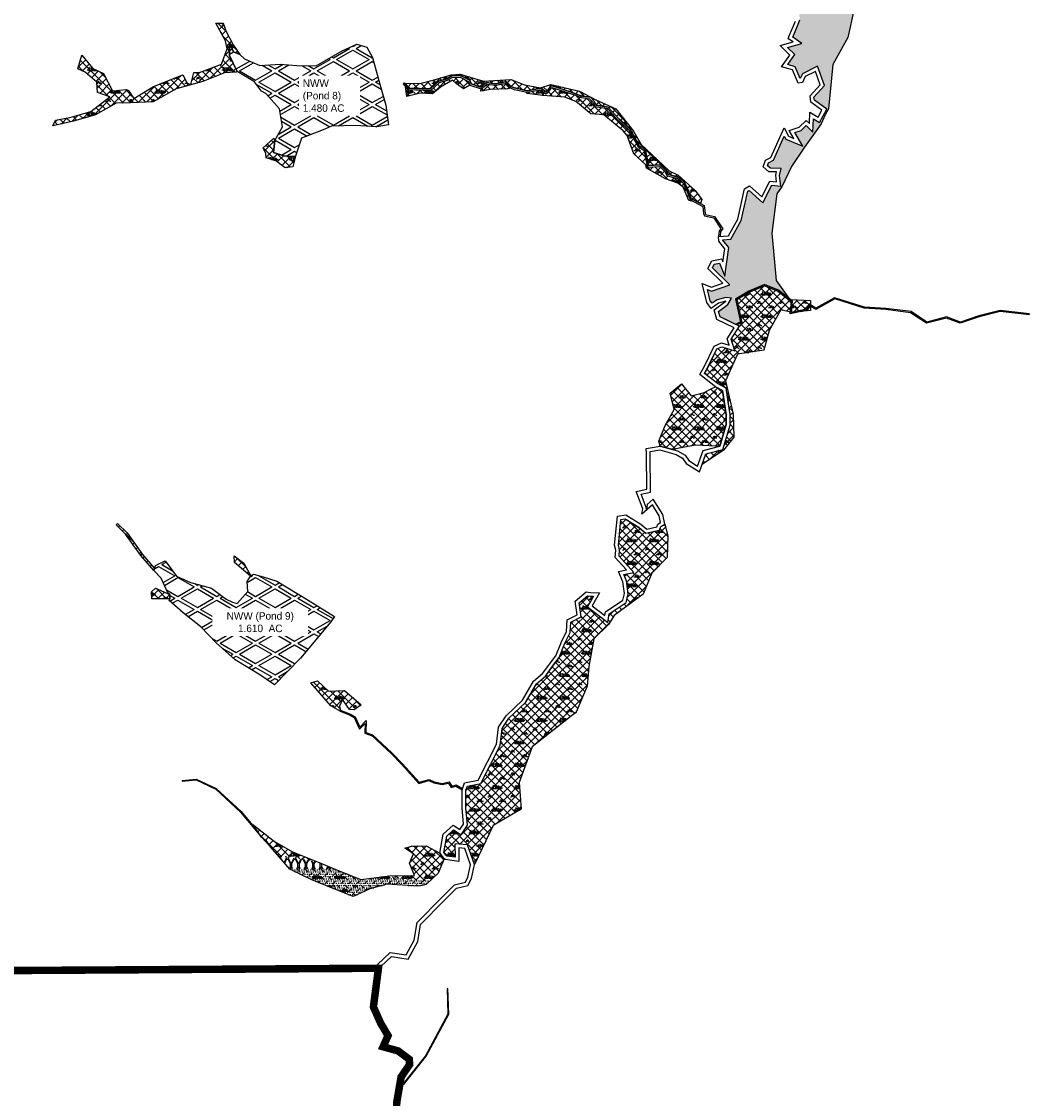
# Model space of a CAD drawing. Extents: x -23778 to 2010688, y -9045 to 873115.
# Tile 4 of 23: x 2001079 to 2003758, y 855612 to 858492. Entities that reach past the tile are written whole.
import ezdxf

# ---------------------------------------------------------------- set-up
doc = ezdxf.new("R2010")
doc.units = 0
doc.header["$MEASUREMENT"] = 0
doc.linetypes.add('PHANTOM2', pattern=[1.25, 0.625, -0.125, 0.125, -0.125, 0.125, -0.125])
for name, color, linetype in [('ce-prop-main', 4, 'PHANTOM2'), ('ce-wtln-abfp', 1, 'Continuous'), ('ce-wtln-ajrs', 1, 'Continuous'), ('ce-wtln-edge-pond', 8, 'Continuous'), ('ce-wtln-edge-ptxt', 8, 'Continuous'), ('ce-wtln-fill-temp', 8, 'Continuous'), ('ce-wtln-filp', 8, 'Continuous'), ('ce-wtln-filp-clea', 8, 'Continuous'), ('ce-wtln-filp-pond', 8, 'Continuous'), ('ce-wtln-ipdt-nard', 3, 'Continuous')]:
    doc.layers.add(name, color=color, linetype=linetype)
doc.styles.add('L80', font='ler.shx', dxfattribs={"height": 8})
pattern_1 = [(0, (18, 1.2), (60, 60), [9, -1.8, 2.4, -1.8, 9, -36]), (0, (15, 3), (60, 60), [6, -4.5, 9, -4.5, 6, -30]), (0, (36, 27), (60, 60), [7.5, -3, 7.5, -42]), (0, (6, 39), (60, 60), [3, -6, 3, -48]), (90, (12, 39), (-60, 60), [5.4, -54.6]), (90, (30, 3), (-60, 60), [6, -54]), (90, (45, 27), (-60, 60), [6, -54]), (45, (37.8, 2.4), (0, 60), [6, -78.8528137]), (135, (22.2, 2.4), (-60, 7e-15), [6, -78.8528137]), (63.4349488, (36, 2.7), (3e-09, 60), [6, -128.1640786]), (75.9637565, (33, 3), (2e-09, 59.99999999), [6, -241.3863376]), (75.9637565, (48, 27), (2e-09, 59.99999999), [4.8, -242.5863376]), (75.9637565, (13.2, 39), (2e-09, 59.99999999), [4.2, -243.1863376]), (104.0362435, (27, 3), (-2e-09, 59.99999999), [6, -241.3863376]), (104.0362435, (42, 27), (-2e-09, 59.99999999), [4.8, -242.5863376]), (104.0362435, (10.8, 39), (-2e-09, 59.99999999), [4.2, -243.1863376]), (116.5650512, (24, 2.7), (-2e-08, 60), [6, -128.1640079]), (45, (0, 0), (-10.60660172, 10.60660172), []), (135, (0, 0), (-10.60660172, -10.60660172), [])]
pattern_2 = [(30, (0, 0), (1e-08, 60), [50, -10]), (330, (0, 0), (51.9615242, 30), [50, -10]), (330, (43.3, 25), (51.9615242, 30), [50, -10]), (30, (43.3, 35), (1e-08, 60), [50, -10])]

msp = doc.modelspace()

# ---------------------------------------------------------------- hatches: boundary and pattern name
at = {"layer": 'ce-wtln-fill-temp'}
h = msp.add_hatch(dxfattribs=at)
h.set_pattern_fill('WTLN_MID', color=256, scale=40)
h.set_pattern_definition([(0, (8, 12), (20, 40), [4, -16]), (0, (8, 20), (20, 40), [4, -16]), (90, (2, 32), (-20, 40), [8, -32]), (90, (38, 32), (-20, 40), [8, -32]), (63.4349488, (0, 0), (2e-08, 40), [17.888, -26.83335952]), (63.4349488, (12, 16), (2e-08, 40), [17.888, -26.83335952]), (63.4349488, (2, 0), (2e-08, 40), [13.416, -8.944, 13.416, -8.94535952]), (116.5650512, (18, 0), (-2e-08, 40), [13.416, -8.944, 13.416, -8.94535952]), (116.5650512, (8, 16), (-2e-08, 40), [17.888, -26.83335952]), (116.5650512, (20, 0), (-2e-08, 40), [17.888, -26.83335952])])
h.paths.add_polyline_path([(2001880.9, 856240.4), (2001782.6, 856241.6), (2001795.4, 856226.5), (2001919, 856225)])
h.paths.add_polyline_path([(2001846.1, 856249), (2001825.6, 856252.6), (2001813.5, 856254.8), (2001806.8, 856256.1), (2001794.3, 856258.5), (2001788.6, 856259.6), (2001777.1, 856262.1), (2001769.6, 856263.7), (2001768.1, 856264), (2001762.4, 856265.4), (2001782.6, 856241.6), (2001880.9, 856240.4), (2001871.2, 856244.4), (2001867.1, 856245.1)])
at = {"layer": 'ce-wtln-filp'}
h = msp.add_hatch(dxfattribs=at)
h.set_pattern_fill('WTLN_IJ', color=256, scale=60)
h.set_pattern_definition(pattern_1)
h.paths.add_polyline_path([(2003708.9, 859082.7), (2003709.1, 859085.3), (2003709.6, 859092.7), (2003710.7, 859107.7), (2003711.3, 859115.2), (2003711.4, 859117.7), (2003711.5, 859118.2), (2003713.6, 859143.4), (2003714.5, 859157.1), (2003714.6, 859162.8), (2003714.6, 859165.7), (2003714.6, 859170.9), (2003714.6, 859171.8), (2003714.6, 859174.5), (2003714.7, 859180.1), (2003714.5, 859185.2), (2003713.3, 859196.4), (2003700, 859201.2), (2003693, 859175.4), (2003665.6, 859156), (2003672.6, 859118.8), (2003653.4, 859073.2), (2003634.6, 859097), (2003603.7, 859082.4), (2003596, 859044.1), (2003565, 859035.5), (2003480.7, 858994.3), (2003475.5, 858969.6), (2003505.8, 858903.7), (2003451.5, 858860.2), (2003430.2, 858756.1), (2003396.1, 858764.1), (2003359.2, 858726.1), (2003355.1, 858691.3), (2003419.7, 858679), (2003296.3, 858663.3), (2003256.6, 858649.8), (2003252, 858645.1), (2003257.8, 858620.4), (2003208.2, 858608.3), (2003196.1, 858554.9), (2003155.7, 858535), (2003160, 858496.5), (2003153.8, 858480.7), (2003141, 858450.2), (2003165.2, 858433.6), (2003126.6, 858422.6), (2003146.3, 858403.5), (2003127.5, 858376.7), (2003147.6, 858370.7), (2003160.9, 858340), (2003166.9, 858352), (2003206.9, 858372.6), (2003225.9, 858320.7), (2003197.7, 858290.1), (2003198.9, 858282.1), (2003231.7, 858257.7), (2003212.6, 858221.8), (2003196, 858232.2), (2003194.5, 858196.2), (2003176.7, 858213.6), (2003163.7, 858200.9), (2003146.3, 858195.2), (2003167.9, 858158.8), (2003122.5, 858177.7), (2003118.4, 858185.2), (2003089.7, 858121.3), (2003076.2, 858114.5), (2003073.3, 858106.5), (2003081.1, 858100.1), (2003110.2, 858099.4), (2003105.9, 858080.4), (2003109, 858052.1), (2003085.1, 858054.4), (2003061, 858007.3), (2003024.2, 858040.5), (2003020.5, 858038.2), (2003003.5, 857960.2), (2002975.6, 857909.8), (2002953.5, 857908.3), (2002970, 857887.4), (2002959.1, 857811.3), (2002945, 857846), (2002931.1, 857843.1), (2002926.3, 857833.5), (2002973.1, 857788), (2002923.4, 857771.4), (2002912.9, 857775.3), (2002920.1, 857745.5), (2002925.2, 857738.8), (2002939.1, 857747.6), (2002962.2, 857754.3), (2002977.5, 857752.5), (2002967.8, 857735.6), (2002942.4, 857716.8), (2002946.6, 857702.1), (2002975.1, 857688.5), (2002988.2, 857682.2), (2003001.4, 857688.7), (2002987.9, 857750), (2003023.4, 857771.2), (2003065.4, 857788.6), (2003102.8, 857773.8), (2003132.7, 857750), (2003096.7, 857799.2), (2003091.6, 857858.2), (2003085, 857926.2), (2003098.3, 858031.4), (2003113.1, 858052.1), (2003137.4, 858104.5), (2003172.7, 858156), (2003216.7, 858218.5), (2003227.9, 858242.7), (2003236.5, 858258.8), (2003248.1, 858377), (2003288.4, 858449.7), (2003305, 858525.8), (2003374.1, 858580.2), (2003431.1, 858654.5), (2003517, 858752.8), (2003518.5, 858833.2), (2003574.3, 858892.7), (2003633.7, 858968), (2003677, 859039.9)])
h = msp.add_hatch(dxfattribs=at)
h.set_pattern_fill('WTLN_IJ', color=256, scale=60)
h.set_pattern_definition(pattern_1)
h.paths.add_polyline_path([(2001621.6, 858354.9), (2001653.3, 858356.6), (2001655.5, 858358.6), (2001635.3, 858401), (2001634.9, 858435.4), (2001645.9, 858411), (2001663.1, 858403.4), (2001644.7, 858429.4), (2001626, 858465.3), (2001618.2, 858487.7), (2001598.4, 858487.5), (2001624.9, 858440.7), (2001628.9, 858419.3), (2001614, 858378.1), (2001555.4, 858355.8), (2001540, 858355.5), (2001531.8, 858322.5), (2001563.6, 858331.5)])
h = msp.add_hatch(dxfattribs=at)
h.set_pattern_fill('WTLN_IJ', color=256, scale=60)
h.set_pattern_definition(pattern_1)
h.paths.add_polyline_path([(2001451.8, 858326), (2001432.1, 858318.1), (2001379.5, 858286.1), (2001365.4, 858307.2), (2001359.6, 858310.2), (2001322.4, 858306.6), (2001298.1, 858352.8), (2001269.5, 858366.6), (2001240.6, 858402.1), (2001229.6, 858365.3), (2001249.6, 858357), (2001280.6, 858329.5), (2001282.2, 858302.2), (2001315.1, 858290.7), (2001264.7, 858251.7), (2001208.3, 858235.6), (2001170.2, 858227.9), (2001163.4, 858213.2), (2001218.1, 858226), (2001277, 858242.8), (2001332, 858274), (2001370.1, 858274.3), (2001430.8, 858277.5), (2001451.8, 858289)])
h = msp.add_hatch(dxfattribs=at)
h.set_pattern_fill('WTLN_IJ', color=256, scale=60)
h.set_pattern_definition(pattern_1)
h.paths.add_polyline_path([(2001531.8, 858322.5), (2001532.1, 858323.9), (2001522.4, 858327.6), (2001510.8, 858349.6), (2001451.8, 858326), (2001451.8, 858289), (2001492.9, 858311.6)])
h = msp.add_hatch(dxfattribs=at)
h.set_pattern_fill('WTLN_IJ', color=256, scale=60)
h.set_pattern_definition(pattern_1)
h.paths.add_polyline_path([(2002614.9, 858282.5), (2002570.8, 858305.4), (2002517.4, 858318.5), (2002494.2, 858323.7), (2002466.3, 858314.8), (2002423.9, 858323), (2002387.5, 858337.2), (2002314.2, 858332.3), (2002251.5, 858351), (2002227.8, 858349.2), (2002182.5, 858336.4), (2002147.7, 858327), (2002105.5, 858325.9), (2002105.6, 858324.2), (2002114, 858314), (2002172.3, 858311.7), (2002194.8, 858332.5), (2002216.4, 858339.1), (2002229.4, 858346.6), (2002252.5, 858347.3), (2002277.9, 858334.9), (2002281.1, 858325.3), (2002307.4, 858316.4), (2002322.6, 858329), (2002345.8, 858325.8), (2002373.4, 858330.6), (2002382.4, 858320.4), (2002397.1, 858314.4), (2002431.4, 858306.8), (2002468.1, 858313.6), (2002481.2, 858303.6), (2002485.2, 858306.7), (2002494.9, 858320.6), (2002558.8, 858299.7), (2002576.9, 858292.8), (2002600, 858289.4), (2002609.7, 858278.6), (2002615.4, 858268.6), (2002647.4, 858263.1), (2002676.5, 858231.3), (2002705.5, 858205.8), (2002730.6, 858159.1), (2002746.8, 858150.5), (2002755.5, 858106.8), (2002786.9, 858108.4), (2002803.6, 858092.2), (2002807.3, 858083.9), (2002824.9, 858078.3), (2002830.5, 858078.3), (2002843.6, 858069.9), (2002851.5, 858061.8), (2002861.5, 858040.7), (2002869.7, 858018), (2002878.9, 858013.4), (2002894.1, 858005.4), (2002897.8, 858016.1), (2002879.7, 858040.3), (2002834.7, 858080.9), (2002810.6, 858093), (2002764.4, 858136.4), (2002736.1, 858163), (2002715.3, 858198.5), (2002668.1, 858258.1)])
h = msp.add_hatch(dxfattribs=at)
h.set_pattern_fill('WTLN_IJ', color=256, scale=60)
h.set_pattern_definition(pattern_1)
h.paths.add_polyline_path([(2002274.6, 858332), (2002251.6, 858343.2), (2002230.5, 858342.6), (2002218, 858335.4), (2002196.9, 858329), (2002173.8, 858307.7), (2002112, 858310.1), (2002105.5, 858318), (2002108.9, 858291.5), (2002145.2, 858300.4), (2002177.7, 858298.9), (2002199.1, 858316.7), (2002231.5, 858334.9), (2002242.3, 858325.1), (2002260.7, 858312.2), (2002277.9, 858322.2)])
h = msp.add_hatch(dxfattribs=at)
h.set_pattern_fill('WTLN_IJ', color=256, scale=60)
h.set_pattern_definition(pattern_1)
h.paths.add_polyline_path([(2002371.9, 858326.4), (2002345.9, 858321.8), (2002323.8, 858324.8), (2002308.2, 858311.9), (2002307.3, 858305.9), (2002332.6, 858310), (2002378.3, 858311.6), (2002386.7, 858314.4), (2002380.1, 858317.1)], flags=17)
h = msp.add_hatch(dxfattribs=at)
h.set_pattern_fill('WTLN_IJ', color=256, scale=60)
h.set_pattern_definition(pattern_1)
h.paths.add_polyline_path([(2002612.9, 858264.9), (2002606.4, 858276.2), (2002598, 858285.7), (2002575.9, 858288.9), (2002557.5, 858295.9), (2002538.7, 858302.5), (2002496.5, 858315.9), (2002488.1, 858303.9), (2002481.2, 858298.6), (2002467.1, 858309.3), (2002431.4, 858302.8), (2002428, 858303.5), (2002430.8, 858299.2), (2002473, 858294.3), (2002531.3, 858290.1), (2002561.1, 858277.8), (2002601.3, 858244.9), (2002636.2, 858242.5), (2002687.6, 858199.6), (2002698.3, 858187.2), (2002715.9, 858138.3), (2002748.2, 858109), (2002749.9, 858099.5), (2002800.9, 858071.6), (2002833.7, 858060), (2002848.4, 858049.2), (2002863.3, 858013.5), (2002873.1, 858011.8), (2002866.5, 858015.1), (2002857.8, 858039.2), (2002848.2, 858059.5), (2002841.1, 858066.8), (2002829.3, 858074.3), (2002824.3, 858074.3), (2002804.4, 858080.6), (2002800.3, 858089.9), (2002785.4, 858104.3), (2002752.3, 858102.7), (2002743.3, 858147.9), (2002727.4, 858156.6), (2002702.3, 858203.2), (2002673.7, 858228.4), (2002645.4, 858259.4)], flags=17)
h = msp.add_hatch(dxfattribs=at)
h.set_pattern_fill('WTLN_IJ', color=256, scale=60)
h.set_pattern_definition(pattern_1)
h.paths.add_polyline_path([(2001811.5, 858132.2), (2001802.1, 858131.2), (2001780.6, 858132.5), (2001752.8, 858142), (2001756.8, 858173.9), (2001753.6, 858179.7), (2001725.6, 858154), (2001732.6, 858139.4), (2001732.9, 858127.6), (2001758.8, 858119.5), (2001784.3, 858100.4), (2001804.9, 858103.3)])
h = msp.add_hatch(dxfattribs=at)
h.set_pattern_fill('WTLN_IJ', color=256, scale=60)
h.set_pattern_definition(pattern_1)
h.paths.add_polyline_path([(2002993.7, 857602.6), (2003064.1, 857612.9), (2003077.8, 857665.9), (2003109, 857720.9), (2003134.6, 857715.1), (2003137.2, 857742.5), (2003101.3, 857771.1), (2003065.4, 857785.3), (2003024.7, 857768.6), (2002991.3, 857748.5), (2003004.9, 857687), (2002991.7, 857680.6), (2002998.6, 857677.2), (2002976.6, 857642.4), (2002985.9, 857611.9), (2002951.2, 857622.5), (2002938.4, 857616.6), (2002905.5, 857550.5), (2002939.6, 857524.1), (2002962.7, 857511.8), (2002970.9, 857457.7), (2002973.4, 857441.3), (2002973.4, 857413), (2002953.9, 857347.9), (2002908.8, 857336.3), (2002898.5, 857307.8), (2002903.8, 857311.3), (2002956.1, 857346.1), (2002983.9, 857380.2), (2002981.3, 857441.7), (2002960.9, 857531.3)])
h = msp.add_hatch(dxfattribs=at)
h.set_pattern_fill('WTLN_IJ', color=256, scale=60)
h.set_pattern_definition(pattern_1)
h.paths.add_polyline_path([(2003188.3, 857731.2), (2003187.8, 857731.5), (2003179.7, 857720.5), (2003161.8, 857716.6), (2003188.2, 857719.1)], flags=16)
h.paths.add_polyline_path([(2003187, 857735.5), (2003188.3, 857734.7), (2003188.4, 857746), (2003134.2, 857748.8), (2003140.4, 857743.9), (2003137.5, 857714.4), (2003177.9, 857723.2)], flags=17)
h = msp.add_hatch(dxfattribs=at)
h.set_pattern_fill('WTLN_IJ', color=256, scale=60)
h.set_pattern_definition(pattern_1)
h.paths.add_polyline_path([(2003188.3, 857731.2), (2003187.8, 857731.5), (2003179.7, 857720.5), (2003161.8, 857716.6), (2003188.2, 857719.1)], flags=17)
h = msp.add_hatch(dxfattribs=at)
h.set_pattern_fill('WTLN_IJ', color=256, scale=60)
h.set_pattern_definition(pattern_1)
h.paths.add_polyline_path([(2002963.4, 857440.6), (2002953.6, 857505.3), (2002934.2, 857515.6), (2002925, 857510.7), (2002903.8, 857500.2), (2002869.5, 857491.1), (2002844, 857523), (2002813, 857498.2), (2002824, 857454.2), (2002800, 857411.9), (2002782.8, 857369.5), (2002786.1, 857356.6), (2002823.1, 857346.6), (2002828.6, 857349.4), (2002852, 857354.1), (2002882.1, 857359.6), (2002935.5, 857356.9), (2002945.9, 857356.2), (2002963.4, 857414.5)])
h = msp.add_hatch(dxfattribs=at)
h.set_pattern_fill('WTLN_IJ', color=256, scale=60)
h.set_pattern_definition(pattern_1)
h.paths.add_polyline_path([(2002648.6, 856879.8), (2002663.2, 856903.8), (2002741.3, 856960.5), (2002764.7, 857017.4), (2002805.1, 857058.7), (2002807, 857116.7), (2002799.1, 857148.1), (2002788.3, 857141.5), (2002784.9, 857132.1), (2002747.8, 857124.2), (2002729.8, 857139.5), (2002692.8, 857162.7), (2002681.5, 857160.9), (2002674.9, 857092.3), (2002678.2, 857079.2), (2002676.5, 857062.5), (2002716.3, 857019.1), (2002689.1, 857013.8), (2002696.9, 856996.2), (2002701, 856961.9), (2002695.4, 856938.8), (2002649.8, 856908.2), (2002646.6, 856885.5), (2002592, 856926.6), (2002608.1, 856955.2), (2002592.2, 856956.4), (2002570.1, 856937.8), (2002575.7, 856899.8), (2002547.4, 856885.8), (2002546, 856858.2), (2002531.8, 856829.4), (2002519.7, 856799.3), (2002599, 856784.9), (2002609.6, 856841.8)])
h = msp.add_hatch(dxfattribs=at)
h.set_pattern_fill('WTLN_IJ', color=256, scale=60)
h.set_pattern_definition(pattern_1)
h.paths.add_polyline_path([(2001434.6, 857029.4), (2001402.4, 857066.8), (2001361.5, 857124.8), (2001336.2, 857150.1), (2001332.6, 857146.6), (2001357.6, 857121.5), (2001398.4, 857063.8), (2001432.8, 857023.9)])
h = msp.add_hatch(dxfattribs=at)
h.set_pattern_fill('WTLN_IJ', color=256, scale=60)
h.set_pattern_definition(pattern_1)
h.paths.add_polyline_path([(2001673.7, 857044), (2001647.8, 857063.1), (2001648.3, 857045.6), (2001691.8, 857009.1), (2001694, 857010.7), (2001689, 857016)])
h = msp.add_hatch(dxfattribs=at)
h.set_pattern_fill('WTLN_IJ', color=256, scale=60)
h.set_pattern_definition(pattern_1)
h.paths.add_polyline_path([(2001475.5, 856959.7), (2001451.8, 856970.5), (2001451.8, 856948.5), (2001475.8, 856948.7)], flags=16)
h.paths.add_polyline_path([(2001451.8, 856970.5), (2001437.7, 856976.8), (2001426.7, 856967.2), (2001427.7, 856948.3), (2001451.8, 856948.5)])
h = msp.add_hatch(dxfattribs=at)
h.set_pattern_fill('WTLN_IJ', color=256, scale=60)
h.set_pattern_definition(pattern_1)
h.paths.add_polyline_path([(2002409.3, 856457.4), (2002444.5, 856553), (2002562, 856645), (2002591.2, 856714.8), (2002595.7, 856767.4), (2002599.1, 856784.9), (2002520.5, 856799.2), (2002516.5, 856791.3), (2002499.1, 856768.1), (2002479.6, 856741.9), (2002455.9, 856721.5), (2002427.6, 856672.2), (2002382.4, 856628.9), (2002364.1, 856601.8), (2002358.5, 856556.5), (2002307.1, 856454.7), (2002271.2, 856447.4), (2002267.3, 856436.4), (2002267.2, 856389.9), (2002271.2, 856343.2), (2002254.3, 856317.4), (2002234.5, 856330.3), (2002215.8, 856314), (2002208.3, 856270.4), (2002213.8, 856262.8), (2002216.1, 856260.6), (2002238.1, 856257.6), (2002237.8, 856293.5), (2002271.5, 856290.3), (2002289.9, 856237.9), (2002340.5, 856342.7), (2002414.7, 856385.7)])
h = msp.add_hatch(dxfattribs=at)
h.set_pattern_fill('WTLN_IJ', color=256, scale=60)
h.set_pattern_definition(pattern_1)
h.paths.add_polyline_path([(2001942.4, 856703.4), (2001900.2, 856701.9), (2001870.1, 856729.4), (2001852.8, 856723.6), (2001906.4, 856662.2), (2001931, 856648.2), (2001932.2, 856651), (2001928.9, 856661.4), (2001937, 856679.2), (2001956.2, 856652.1), (2001968.4, 856651.4), (2001987.6, 856664.6)])
h = msp.add_hatch(dxfattribs=at)
h.set_pattern_fill('WTLN_IJ', color=256, scale=60)
h.set_pattern_definition(pattern_1)
h.paths.add_polyline_path([(2001755.4, 856299.9), (2001697.7, 856345.1), (2001705.8, 856333.2), (2001705.8, 856333.2), (2001720.6, 856311.2), (2001745.2, 856285.7), (2001761.2, 856266.9), (2001817, 856266.2), (2001803.4, 856271.7)])
h = msp.add_hatch(dxfattribs=at)
h.set_pattern_fill('WTLN_IJ', color=256, scale=60)
h.set_pattern_definition(pattern_1)
h.paths.add_polyline_path([(2002160.9, 856288.2), (2002121.6, 856287.1), (2002103.8, 856281.8), (2002127, 856266.2), (2002125.5, 856262.6), (2002202.3, 856261.7), (2002197.7, 856268)])
h.paths.add_polyline_path([(2002209.1, 856253.4), (2002206.3, 856256.2), (2002202.3, 856261.7), (2002125.5, 856262.6), (2002116.6, 856241.3), (2002118, 856237.7), (2002202.1, 856236.7)])
h.paths.add_polyline_path([(2002202.1, 856236.7), (2002118, 856237.7), (2002124.2, 856222.6), (2002195.8, 856221.7)])
h.paths.add_polyline_path([(2002192.8, 856214.6), (2002195.8, 856221.7), (2002124.2, 856222.6), (2002129.9, 856208.7), (2002063.7, 856208), (2002057.7, 856207.2), (2002064.6, 856205.9), (2002072.6, 856204.4), (2002072.7, 856204.3), (2002073.8, 856204.1), (2002081.2, 856202.7), (2002088.7, 856201.2), (2002091, 856200.8), (2002097.7, 856199.9), (2002104.3, 856199), (2002111.6, 856198), (2002119.3, 856197.2), (2002127, 856196.4), (2002134.7, 856195.7), (2002142.4, 856194.9), (2002143.6, 856194.8), (2002151.4, 856194.6), (2002159.2, 856194.4), (2002167, 856194.2), (2002171, 856194.1)])
h = msp.add_hatch(dxfattribs=at)
h.set_pattern_fill('WTLN_IJ', color=256, scale=60)
h.set_pattern_definition(pattern_1)
h.paths.add_polyline_path([(2001817, 856266.2), (2001761.2, 856266.9), (2001762.4, 856265.4), (2001768.1, 856264), (2001769.6, 856263.7), (2001777.1, 856262.1), (2001788.6, 856259.6), (2001794.3, 856258.5), (2001806.8, 856256.1), (2001813.5, 856254.8), (2001825.6, 856252.6), (2001846.1, 856249), (2001867.1, 856245.1), (2001871.2, 856244.4), (2001870.3, 856244.8)])
at = {"layer": 'ce-wtln-filp-clea'}
h = msp.add_hatch(dxfattribs=at)
h.set_pattern_fill('WTLN_IJLCI', color=256, scale=60)
h.set_pattern_definition([(0, (18, 1.2), (60, 60), [9, -1.8, 2.4, -1.8, 9, -36]), (0, (15, 3), (60, 60), [6, -4.5, 9, -4.5, 6, -30]), (0, (36, 27), (60, 60), [7.5, -3, 7.5, -42]), (0, (6, 39), (60, 60), [3, -6, 3, -48]), (90, (12, 39), (-60, 60), [5.4, -54.6]), (90, (30, 3), (-60, 60), [6, -54]), (90, (45, 27), (-60, 60), [6, -54]), (45, (37.8, 2.4), (0, 60), [6, -78.8528137]), (135, (22.2, 2.4), (-60, 7e-15), [6, -78.8528137]), (63.4349488, (36, 2.7), (3e-09, 60), [6, -128.1640786]), (75.9637565, (33, 3), (2e-09, 59.99999999), [6, -241.3863376]), (75.9637565, (48, 27), (2e-09, 59.99999999), [4.8, -242.5863376]), (75.9637565, (13.2, 39), (2e-09, 59.99999999), [4.2, -243.1863376]), (104.0362435, (27, 3), (-2e-09, 59.99999999), [6, -241.3863376]), (104.0362435, (42, 27), (-2e-09, 59.99999999), [4.8, -242.5863376]), (104.0362435, (10.8, 39), (-2e-09, 59.99999999), [4.2, -243.1863376]), (116.5650512, (24, 2.7), (-2e-08, 60), [6, -128.1640079]), (45, (0, 0), (0, 21.21320344), [12, -18]), (135, (19.092, 10.608), (-21.21320344, 2e-15), [12, -18]), (0, (0, 0), (4.5, 6), [0, -6])])
h.paths.add_polyline_path([(2002171, 856194.1), (2002167, 856194.2), (2002159.2, 856194.4), (2002151.4, 856194.6), (2002143.6, 856194.8), (2002142.4, 856194.9), (2002134.7, 856195.7), (2002127, 856196.4), (2002119.3, 856197.2), (2002111.6, 856198), (2002104.3, 856199), (2002097.7, 856199.9), (2002091, 856200.8), (2002088.7, 856201.2), (2002081.2, 856202.7), (2002073.8, 856204.1), (2002072.6, 856204.4), (2002064.6, 856205.9), (2002057.7, 856207.2), (2001986.7, 856197.8), (2001930.1, 856220.5), (2001919, 856225), (2001795.4, 856226.5), (2001796.5, 856225.2), (2001855.5, 856196.6), (2001892.9, 856182.3), (2001904.1, 856177.7), (2002023.7, 856176.8), (2002055.7, 856185.4), (2002138.8, 856180.5), (2002161.4, 856185)])
h.paths.add_polyline_path([(2002010.3, 856173.3), (2002023.7, 856176.8), (2001904.1, 856177.7), (2001965.5, 856152.5)])
at = {"layer": 'ce-wtln-filp-pond'}
h = msp.add_hatch(dxfattribs=at)
h.set_pattern_fill('WTLN_ID', color=256, scale=100)
h.set_pattern_definition(pattern_2)
h.paths.add_polyline_path([(2001972.4, 858214.1), (2002029.4, 858210.1), (2002059.9, 858215.9), (2002053, 858267.9), (2002036.9, 858324.9), (2002017.4, 858395.7), (2002002.7, 858423), (2001976, 858431.8), (2001936.2, 858414), (2001866.5, 858373.9), (2001815.1, 858374.6), (2001770.3, 858378.2), (2001716.4, 858374.6), (2001675.1, 858392), (2001663.1, 858403.4), (2001645.9, 858411), (2001634.9, 858435.4), (2001635.3, 858401), (2001655.5, 858358.6), (2001702.2, 858330.5), (2001720.8, 858305.5), (2001732.2, 858299.7), (2001768.7, 858258.7), (2001776.7, 858210.6), (2001756.8, 858173.9), (2001752.8, 858142), (2001780.6, 858132.5), (2001802.1, 858131.2), (2001811.5, 858132.2), (2001827.9, 858179.9), (2001885.9, 858202.5), (2001907.8, 858212.5)])
h = msp.add_hatch(dxfattribs=at)
h.set_pattern_fill('WTLN_ID', color=256, scale=100)
h.set_pattern_definition(pattern_2)
h.paths.add_polyline_path([(2001655.3, 856935.9), (2001643.2, 856939.9), (2001626.2, 856947.8), (2001587.4, 856976.6), (2001551.5, 856986.9), (2001531.1, 856991.7), (2001493.2, 857009.3), (2001463.2, 857050.3), (2001437.3, 857037.1), (2001432.8, 857023.9), (2001452.6, 857003.3), (2001470.4, 856964.8), (2001475.5, 856959.7), (2001475.8, 856948.7), (2001473.6, 856944), (2001511.2, 856910.8), (2001558.9, 856873.5), (2001600, 856830.5), (2001650.6, 856785.7), (2001713.9, 856747), (2001755.2, 856718.7), (2001824.9, 856790), (2001906.2, 856887.3), (2001915.5, 856900.8), (2001845.6, 856944.9), (2001761.9, 856995.3), (2001724.9, 857007.5), (2001699, 857014.2), (2001691.8, 857009.1), (2001682.3, 856995), (2001683.9, 856968.1)])

# ---------------------------------------------------------------- linework, layer by layer
at = {"layer": 'ce-prop-main', "color": 10, "linetype": 'Continuous', "flags": 128}
msp.add_lwpolyline([(2002074.6, 855485.9, 20, 20, 0), (2002082.8, 855604.9, 20, 20, 0), (2002093.9, 855669.7, 20, 20, 0), (2002116.9, 855703.3, 20, 20, 0), (2002115.8, 855717.2, 20, 20, 0), (2002086, 855739.6, 20, 20, 0), (2002045.8, 855750.7, 20, 20, 0), (2002059.1, 855780.4, 20, 20, 0), (2002039.3, 855813.8, 20, 20, 0), (2002020, 855857.1, 20, 20, 0), (2002033.4, 855960.6, 20, 20, 0), (2001939.2, 855960, 20, 20, 0), (1998557.6, 855938.9, 20, 20, 0)], format="xyseb", dxfattribs=at)
at = {"layer": 'ce-wtln-abfp'}
for p, q in [((2002099.1, 858325.7), (2002102.2, 858328.2)), ((2001931, 856648.2), (2001932.2, 856651)), ((2001508.6, 856462.8), (2001508.8, 856460.8)), ((2001720.6, 856311.2), (2001705.8, 856333.2)), ((2002039.4, 855965.2), (2002039.4, 855965.3))]:
    msp.add_line(p, q, dxfattribs=at)
for points in [[(2002078, 855603.8), (2002089.4, 855670), (2002111.9, 855703), (2002111.2, 855712.9), (2002083.9, 855733.4), (2002039, 855745.8), (2002053.6, 855778.4), (2002033.6, 855812.2), (2002015, 855854.8), (2002030, 855970.1), (2002065, 856002.7), (2002107.5, 855996.2), (2002129.1, 856035.8), (2002136.8, 856082.7), (2002202, 856148.5), (2002237, 856183.7), (2002265.9, 856190.8), (2002272.4, 856203.8), (2002279.5, 856237.2), (2002264.2, 856281), (2002247.9, 856282.5), (2002248.2, 856246.1), (2002211.5, 856251.2), (2002206.3, 856256.2), (2002197.7, 856268), (2002206.6, 856319.2), (2002233.6, 856342.8), (2002251.4, 856331.2), (2002261, 856345.8), (2002257.2, 856389.5), (2002257.3, 856438.1), (2002263.6, 856456.1), (2002300.3, 856463.6), (2002348.8, 856559.5), (2002354.4, 856605.4), (2002374.8, 856635.4), (2002418.8, 856677.3), (2002448.1, 856728), (2002472.3, 856748.8), (2002507.7, 856796.3), (2002522.7, 856833.5), (2002536.1, 856860.8), (2002537.7, 856892.2), (2002564.8, 856905.6), (2002559.4, 856941.9), (2002588.9, 856966.7), (2002600.6, 856965.7), (2002624.6, 856964.3), (2002605, 856929.3), (2002639, 856903.7), (2002640.5, 856914), (2002686.6, 856944.9), (2002690.9, 856962.5), (2002687.1, 856993.5), (2002674.8, 857021.2), (2002696.9, 857025.5), (2002666.1, 857059), (2002668.1, 857078.5), (2002664.8, 857091.5), (2002672.3, 857169.6), (2002694.9, 857173.1), (2002735.2, 857148.2), (2002750.5, 857135), (2002777.4, 857140.7), (2002780.1, 857148.2), (2002787.8, 857152.9), (2002784.1, 857170), (2002765.7, 857199.6), (2002737.5, 857174.4), (2002739.8, 857189.4), (2002722, 857235), (2002750.7, 857241.4), (2002749.9, 857337), (2002749.2, 857350.2), (2002786.1, 857356.6), (2002832.9, 857343.9), (2002853.6, 857332.1), (2002863.2, 857317.9), (2002886.2, 857303.2), (2002901.2, 857344.7), (2002945.9, 857356.2), (2002963.4, 857414.5), (2002963.4, 857440.6), (2002953.6, 857505.3), (2002934.2, 857515.6), (2002892.6, 857547.8), (2002905.2, 857570.4), (2002930.9, 857624.2), (2002950.5, 857633.1), (2002970.8, 857627), (2002965.7, 857643.9), (2002984.1, 857673.1), (2002938.3, 857695), (2002930.9, 857720.7), (2002962.3, 857744), (2002942.7, 857738.7), (2002923.1, 857725.1), (2002910.9, 857741.1), (2002898.8, 857791.4), (2002923.6, 857782), (2002954.3, 857792.2), (2002914.1, 857831.4), (2002924.3, 857852), (2002951.1, 857857.5), (2002954.4, 857849.3), (2002959.5, 857884.5), (2002943.6, 857904.6), (2002942.7, 857917.6), (2002969.5, 857919.4), (2002994.1, 857963.7), (2003011.7, 858044.4), (2003025.3, 858053), (2003058, 858023.5), (2003079.3, 858065), (2003097.7, 858063.3), (2003095.8, 858081), (2003097.7, 858089.7), (2003077.4, 858090.2), (2003061.5, 858103.2), (2003068.1, 858121.6), (2003082, 858128.6), (2003117.6, 858207.8), (2003129.6, 858185.5), (2003143.9, 858179.6), (2003131.3, 858200.8), (2003158.4, 858209.7), (2003176.7, 858227.6), (2003185.5, 858219), (2003186.7, 858249.8), (2003208.9, 858235.9), (2003218.9, 858254.8), (2003189.7, 858276.5), (2003187.1, 858293.3), (2003214.5, 858323), (2003201.4, 858358.5), (2003174.4, 858344.6), (2003166.7, 858329.2), (2003155.7, 858326.9), (2003140.3, 858362.4), (2003111.3, 858371.1), (2003133.2, 858402.3), (2003107.3, 858427.5), (2003141.7, 858437.3), (2003128.8, 858446), (2003131.6, 858453.9), (2003148.2, 858493.3)], [(2002039.4, 855965.3), (2002068.3, 855992.1), (2002112.9, 855985.3), (2002138.6, 856032.5), (2002146.2, 856078), (2002209.1, 856141.5), (2002242.1, 856174.7), (2002272.7, 856182.2), (2002282, 856200.5), (2002289.9, 856237.9), (2002271.5, 856290.3), (2002237.8, 856293.5), (2002238.1, 856257.6), (2002216.1, 856260.6), (2002213.8, 856262.8), (2002208.3, 856270.4), (2002215.8, 856314), (2002234.5, 856330.3), (2002254.3, 856317.4), (2002271.2, 856343.2), (2002267.2, 856389.9), (2002267.3, 856436.4), (2002271.2, 856447.4), (2002307.1, 856454.7), (2002358.5, 856556.5), (2002364.1, 856601.8), (2002382.4, 856628.9), (2002426.7, 856671), (2002455.9, 856721.5), (2002479.6, 856741.9), (2002516.5, 856791.3), (2002531.8, 856829.4), (2002546, 856858.2), (2002547.4, 856885.8), (2002575.7, 856899.8), (2002570.1, 856937.8), (2002592.2, 856956.4), (2002599.8, 856955.7), (2002608.1, 856955.2), (2002592, 856926.6), (2002646.6, 856885.5), (2002649.8, 856908.2), (2002695.4, 856938.8), (2002701, 856961.9), (2002696.9, 856996.2), (2002689.1, 857013.8), (2002716.3, 857019.1), (2002676.5, 857062.5), (2002678.2, 857079.2), (2002674.9, 857092.3), (2002681.5, 857160.9), (2002692.8, 857162.7), (2002729.2, 857140.1), (2002747.8, 857124.2), (2002784.9, 857132.1), (2002788.3, 857141.5), (2002799.1, 857148.1), (2002793.5, 857173.9), (2002767.9, 857215), (2002751.6, 857200.4), (2002749.7, 857187.9), (2002749.1, 857193), (2002735.5, 857227.8), (2002760.7, 857233.4), (2002759.9, 857337.3), (2002759.6, 857341.9), (2002785.6, 857346.4), (2002829.1, 857334.6), (2002846.6, 857324.6), (2002856, 857310.6), (2002891.3, 857288), (2002908.8, 857336.3), (2002953.9, 857347.9), (2002973.4, 857413), (2002973.4, 857441.3), (2002962.7, 857511.8), (2002939.6, 857524.1), (2002905.5, 857550.5), (2002914.1, 857565.8), (2002938.4, 857616.6), (2002951.2, 857622.5), (2002985.9, 857611.9), (2002976.6, 857642.4), (2002998.6, 857677.2), (2002946.6, 857702.1), (2002942.4, 857716.8), (2002967.8, 857735.6), (2002977.5, 857752.5), (2002962.2, 857754.3), (2002939.1, 857747.6), (2002925.2, 857738.8), (2002920.1, 857745.5), (2002912.9, 857775.3), (2002923.4, 857771.4), (2002973.1, 857788), (2002926.3, 857833.5), (2002931.1, 857843.1), (2002945, 857846), (2002959.1, 857811.3), (2002970, 857887.4), (2002953.5, 857908.3), (2002975.6, 857909.8), (2003003.5, 857960.2), (2003020.5, 858038.2), (2003024.2, 858040.5), (2003061, 858007.3), (2003085.1, 858054.4), (2003109, 858052.1), (2003105.9, 858080.4), (2003110.2, 858099.4), (2003081.1, 858100.1), (2003073.3, 858106.5), (2003076.2, 858114.5), (2003089.7, 858121.3), (2003118.4, 858185.2), (2003122.5, 858177.7), (2003167.9, 858158.8), (2003146.3, 858195.2), (2003163.7, 858200.9), (2003176.7, 858213.6), (2003194.5, 858196.2), (2003196, 858232.2), (2003212.6, 858221.8), (2003231.7, 858257.7), (2003198.9, 858282.1), (2003197.7, 858290.1), (2003225.9, 858320.7), (2003206.9, 858372.6), (2003166.9, 858352), (2003160.9, 858340), (2003147.6, 858370.7), (2003127.5, 858376.7), (2003146.3, 858403.5), (2003126.6, 858422.6), (2003165.2, 858433.6), (2003140.8, 858449.9), (2003141, 858450.2), (2003157.5, 858489.6), (2003160, 858496.5)], [(2002099.1, 858325.7), (2002112, 858310.1), (2002152.8, 858308.3), (2002173.8, 858307.7), (2002196.9, 858329), (2002218, 858335.4), (2002230.5, 858342.6), (2002251.6, 858343.2), (2002274.6, 858332), (2002277.9, 858322.2), (2002308.2, 858311.9), (2002323.8, 858324.8), (2002345.9, 858321.8), (2002363.6, 858325.1), (2002371.9, 858326.4), (2002380.1, 858317.1), (2002395.9, 858310.6), (2002431.4, 858302.8), (2002467.1, 858309.3), (2002481.2, 858298.6), (2002488.1, 858303.9), (2002496.5, 858315.9), (2002538.7, 858302.5), (2002557.5, 858295.9), (2002575.9, 858288.9), (2002598, 858285.7), (2002606.4, 858276.2), (2002612.9, 858264.9), (2002645.4, 858259.4), (2002673.7, 858228.4), (2002702.3, 858203.2), (2002727.4, 858156.6), (2002743.3, 858147.9), (2002752.3, 858102.7), (2002785.4, 858104.3), (2002800.3, 858089.9), (2002804.4, 858080.6), (2002824.3, 858074.3), (2002829.3, 858074.3), (2002841.1, 858066.8), (2002848.2, 858059.5), (2002857.8, 858039.2), (2002866.5, 858015.1), (2002877, 858009.8), (2002900.6, 857997.5), (2002902.6, 857978.5), (2002904.8, 857972.2), (2002929.6, 857966.8), (2002949.1, 857937.8), (2002944.4, 857931.9), (2002942.7, 857917.6)], [(2002102.2, 858328.2), (2002114, 858314), (2002152.9, 858312.3), (2002172.3, 858311.7), (2002194.8, 858332.5), (2002216.4, 858339.1), (2002229.4, 858346.6), (2002252.5, 858347.3), (2002277.9, 858334.9), (2002281.1, 858325.3), (2002307.4, 858316.4), (2002322.6, 858329), (2002345.8, 858325.8), (2002363, 858329.1), (2002373.4, 858330.6), (2002382.4, 858320.4), (2002397.1, 858314.4), (2002431.4, 858306.8), (2002468.1, 858313.6), (2002481.2, 858303.6), (2002485.2, 858306.7), (2002494.9, 858320.6), (2002540, 858306.3), (2002558.8, 858299.7), (2002576.9, 858292.8), (2002600, 858289.4), (2002609.7, 858278.6), (2002615.4, 858268.6), (2002647.4, 858263.1), (2002676.5, 858231.3), (2002705.5, 858205.8), (2002730.3, 858159.6), (2002746.8, 858150.5), (2002755.5, 858106.8), (2002786.9, 858108.4), (2002803.6, 858092.2), (2002807.3, 858083.9), (2002824.9, 858078.3), (2002830.5, 858078.3), (2002843.6, 858069.9), (2002851.5, 858061.8), (2002861.5, 858040.7), (2002869.7, 858018), (2002878.9, 858013.4), (2002904.4, 858000.1), (2002906.6, 857979.4), (2002907.8, 857975.7), (2002932, 857970.4), (2002954.1, 857937.6), (2002948.2, 857930.3), (2002946.7, 857917.8)], [(2003773.9, 857710.5), (2003695.2, 857719.4), (2003638.7, 857705.3), (2003589, 857688.5), (2003552.2, 857702.1), (2003499.2, 857688.4), (2003457.2, 857716.3), (2003389.9, 857724.6), (2003332.4, 857728.3), (2003252.9, 857753.6), (2003203, 857725.7), (2003187, 857735.5), (2003177.9, 857723.2), (2003137.5, 857714.4), (2003140.4, 857743.9), (2003102.8, 857773.8), (2003065.4, 857788.6), (2003023.4, 857771.2), (2002987.9, 857750), (2003001.4, 857688.7), (2002988.2, 857682.2)], [(2003774.1, 857707.5), (2003695.5, 857716.3), (2003639.6, 857702.4), (2003588.9, 857685.3), (2003552, 857699), (2003498.6, 857685.2), (2003456.1, 857713.4), (2003389.6, 857721.6), (2003331.8, 857725.3), (2003253.2, 857750.4), (2003202.9, 857722.2), (2003187.8, 857731.5), (2003179.7, 857720.5), (2003134.1, 857710.6), (2003137.2, 857742.5), (2003101.3, 857771.1), (2003065.4, 857785.3), (2003024.7, 857768.6), (2002991.3, 857748.5), (2003004.9, 857687), (2002991.7, 857680.6)], [(2001931, 856648.2), (2001957.5, 856637.5), (2001968.7, 856631), (2001982.4, 856600), (2001997.5, 856615.3), (2001996.8, 856589), (2002016.3, 856582.3), (2002067.5, 856534.4), (2002096, 856505.5), (2002141.3, 856455), (2002168.5, 856462.2), (2002181.7, 856456.3), (2002204.1, 856451.6), (2002220.9, 856455.9), (2002228, 856443.5), (2002240.7, 856447.7), (2002257.3, 856438.1)], [(2001932.2, 856651), (2001958.8, 856640.2), (2001971, 856633.1), (2001983.4, 856605.2), (2002000.7, 856622.8), (2001999.9, 856591.1), (2002017.9, 856584.9), (2002069.6, 856536.6), (2002098.1, 856507.5), (2002142.3, 856458.3), (2002168.7, 856465.4), (2002182.6, 856459.2), (2002204.1, 856454.7), (2002222.4, 856459.4), (2002229.4, 856447.1), (2002241, 856451), (2002258.3, 856441)], [(2001508.6, 856462.8), (2001546.5, 856466.1), (2001600, 856441.6), (2001666.2, 856379.7), (2001696.6, 856343.3), (2001705.8, 856333.2)], [(2001508.8, 856460.8), (2001546.2, 856464), (2001598.9, 856439.9), (2001664.8, 856378.4), (2001720.6, 856311.2)], [(2002039.4, 855965.3), (2002025.3, 855856.2), (2002042.5, 855816.8), (2002064.9, 855779.1), (2002052.9, 855752.3), (2002088.4, 855742.5), (2002120.8, 855718.2), (2002122.2, 855700.3), (2002098.8, 855666.1), (2002087.9, 855602.6)]]:
    msp.add_lwpolyline(points, dxfattribs=at)
at = {"layer": 'ce-wtln-ajrs'}
msp.add_lwpolyline([(2003305, 858525.8), (2003288.4, 858449.7), (2003248.1, 858377), (2003236.5, 858258.8), (2003227.9, 858242.7), (2003216.7, 858218.5), (2003172.7, 858156), (2003137.4, 858104.5), (2003113.1, 858052.1), (2003098.3, 858031.4), (2003085, 857926.2), (2003091.6, 857858.2), (2003096.7, 857799.2), (2003132.7, 857750), (2003102.8, 857773.8), (2003065.4, 857788.6), (2003023.4, 857771.2), (2002987.9, 857750), (2003001.4, 857688.7), (2002988.2, 857682.2), (2002975.1, 857688.5), (2002946.6, 857702.1), (2002942.4, 857716.8), (2002967.8, 857735.6), (2002977.5, 857752.5), (2002962.2, 857754.3), (2002939.1, 857747.6), (2002925.2, 857738.8), (2002920.1, 857745.5), (2002912.9, 857775.3), (2002923.4, 857771.4), (2002973.1, 857788), (2002926.3, 857833.5), (2002931.1, 857843.1), (2002945, 857846), (2002959.1, 857811.3), (2002970, 857887.4), (2002953.5, 857908.3), (2002975.6, 857909.8), (2003003.5, 857960.2), (2003020.5, 858038.2), (2003024.2, 858040.5), (2003061, 858007.3), (2003085.1, 858054.4), (2003109, 858052.1), (2003105.9, 858080.4), (2003110.2, 858099.4), (2003081.1, 858100.1), (2003073.3, 858106.5), (2003076.2, 858114.5), (2003089.7, 858121.3), (2003118.4, 858185.2), (2003122.5, 858177.7), (2003167.9, 858158.8), (2003146.3, 858195.2), (2003163.7, 858200.9), (2003176.7, 858213.6), (2003194.5, 858196.2), (2003196, 858232.2), (2003212.6, 858221.8), (2003231.7, 858257.7), (2003198.9, 858282.1), (2003197.7, 858290.1), (2003225.9, 858320.7), (2003206.9, 858372.6), (2003166.9, 858352), (2003160.9, 858340), (2003147.6, 858370.7), (2003127.5, 858376.7), (2003146.3, 858403.5), (2003126.6, 858422.6), (2003165.2, 858433.6), (2003141, 858450.2), (2003153.8, 858480.7), (2003160, 858496.5)], dxfattribs=at)
for points in [[(2001626, 858465.3), (2001644.7, 858429.4), (2001663.1, 858403.4), (2001645.9, 858411), (2001634.9, 858435.4), (2001635.3, 858401), (2001655.5, 858358.6), (2001653.3, 858356.6), (2001621.6, 858354.9), (2001563.6, 858331.5), (2001492.9, 858311.6), (2001430.8, 858277.5), (2001370.1, 858274.3), (2001332, 858274), (2001277, 858242.8), (2001218.1, 858226), (2001163.4, 858213.2), (2001170.2, 858227.9), (2001208.3, 858235.6), (2001264.7, 858251.7), (2001315.1, 858290.7), (2001282.2, 858302.2), (2001280.6, 858329.5), (2001249.6, 858357), (2001229.6, 858365.3), (2001240.6, 858402.1), (2001269.5, 858366.6), (2001298.1, 858352.8), (2001322.4, 858306.6), (2001359.6, 858310.2), (2001365.4, 858307.2), (2001379.5, 858286.1), (2001432.1, 858318.1), (2001510.8, 858349.6), (2001522.4, 858327.6), (2001532.1, 858323.9), (2001540, 858355.5), (2001555.4, 858355.8), (2001614, 858378.1), (2001628.9, 858419.3), (2001624.9, 858440.7), (2001598.4, 858487.5), (2001618.2, 858487.7), (2001626, 858465.3)], [(2002251.5, 858351), (2002314.2, 858332.3), (2002387.5, 858337.2), (2002423.9, 858323), (2002466.3, 858314.8), (2002494.2, 858323.7), (2002517.4, 858318.5), (2002570.8, 858305.4), (2002614.9, 858282.5), (2002668.1, 858258.1), (2002715.3, 858198.5), (2002736.1, 858163), (2002764.4, 858136.4), (2002810.6, 858093), (2002834.7, 858080.9), (2002879.7, 858040.3), (2002897.8, 858016.1), (2002894.1, 858005.4), (2002878.9, 858013.4), (2002869.7, 858018), (2002861.5, 858040.7), (2002851.5, 858061.8), (2002843.6, 858069.9), (2002830.5, 858078.3), (2002824.9, 858078.3), (2002807.3, 858083.9), (2002803.6, 858092.2), (2002786.9, 858108.4), (2002755.5, 858106.8), (2002746.8, 858150.5), (2002730.6, 858159.1), (2002705.5, 858205.8), (2002676.5, 858231.3), (2002647.4, 858263.1), (2002615.4, 858268.6), (2002609.7, 858278.6), (2002600, 858289.4), (2002576.9, 858292.8), (2002558.8, 858299.7), (2002494.9, 858320.6), (2002485.2, 858306.7), (2002481.2, 858303.6), (2002468.1, 858313.6), (2002431.4, 858306.8), (2002397.1, 858314.4), (2002382.4, 858320.4), (2002373.4, 858330.6), (2002345.8, 858325.8), (2002322.6, 858329), (2002307.4, 858316.4), (2002281.1, 858325.3), (2002277.9, 858334.9), (2002252.5, 858347.3), (2002229.4, 858346.6), (2002216.4, 858339.1), (2002194.8, 858332.5), (2002172.3, 858311.7), (2002114, 858314), (2002105.6, 858324.2), (2002105.5, 858325.9), (2002147.7, 858327), (2002182.5, 858336.4), (2002227.8, 858349.2), (2002251.5, 858351)], [(2002251.6, 858343.2), (2002274.6, 858332), (2002277.9, 858322.2), (2002260.7, 858312.2), (2002242.3, 858325.1), (2002231.5, 858334.9), (2002199.1, 858316.7), (2002177.7, 858298.9), (2002145.2, 858300.4), (2002108.9, 858291.5), (2002105.5, 858318), (2002112, 858310.1), (2002173.8, 858307.7), (2002196.9, 858329), (2002218, 858335.4), (2002230.5, 858342.6), (2002251.6, 858343.2)], [(2002371.9, 858326.4), (2002380.1, 858317.1), (2002386.7, 858314.4), (2002378.3, 858311.6), (2002332.6, 858310), (2002307.3, 858305.9), (2002308.2, 858311.9), (2002323.8, 858324.8), (2002345.9, 858321.8), (2002371.9, 858326.4)], [(2002538.7, 858302.5), (2002557.5, 858295.9), (2002575.9, 858288.9), (2002598, 858285.7), (2002606.4, 858276.2), (2002612.9, 858264.9), (2002645.4, 858259.4), (2002673.7, 858228.4), (2002702.3, 858203.2), (2002727.4, 858156.6), (2002743.3, 858147.9), (2002752.3, 858102.7), (2002785.4, 858104.3), (2002800.3, 858089.9), (2002804.4, 858080.6), (2002824.3, 858074.3), (2002829.3, 858074.3), (2002841.1, 858066.8), (2002848.2, 858059.5), (2002857.8, 858039.2), (2002866.5, 858015.1), (2002873.1, 858011.8), (2002863.3, 858013.5), (2002848.4, 858049.2), (2002833.7, 858060), (2002800.9, 858071.6), (2002749.9, 858099.5), (2002748.2, 858109), (2002715.9, 858138.3), (2002698.3, 858187.2), (2002687.6, 858199.6), (2002636.2, 858242.5), (2002601.3, 858244.9), (2002561.1, 858277.8), (2002531.3, 858290.1), (2002473, 858294.3), (2002430.8, 858299.2), (2002428, 858303.5), (2002431.4, 858302.8), (2002467.1, 858309.3), (2002481.2, 858298.6), (2002488.1, 858303.9), (2002496.5, 858315.9), (2002538.7, 858302.5)], [(2001756.8, 858173.9), (2001752.8, 858142), (2001780.6, 858132.5), (2001802.1, 858131.2), (2001811.5, 858132.2), (2001804.9, 858103.3), (2001784.3, 858100.4), (2001758.8, 858119.5), (2001732.9, 858127.6), (2001732.6, 858139.4), (2001725.6, 858154), (2001753.6, 858179.7), (2001756.8, 858173.9)], [(2003137.2, 857742.5), (2003134.6, 857715.1), (2003109, 857720.9), (2003077.8, 857665.9), (2003064.1, 857612.9), (2002993.7, 857602.6), (2002960.9, 857531.3), (2002981.3, 857441.7), (2002983.9, 857380.2), (2002956.1, 857346.1), (2002903.8, 857311.3), (2002898.5, 857307.8), (2002908.8, 857336.3), (2002953.9, 857347.9), (2002973.4, 857413), (2002973.4, 857441.3), (2002970.9, 857457.7), (2002962.7, 857511.8), (2002939.6, 857524.1), (2002905.5, 857550.5), (2002938.4, 857616.6), (2002951.2, 857622.5), (2002985.9, 857611.9), (2002976.6, 857642.4), (2002998.6, 857677.2), (2002991.7, 857680.6), (2003004.9, 857687), (2002991.3, 857748.5), (2003024.7, 857768.6), (2003065.4, 857785.3), (2003101.3, 857771.1), (2003137.2, 857742.5)], [(2003188.4, 857746), (2003188.3, 857734.7), (2003187, 857735.5), (2003177.9, 857723.2), (2003137.5, 857714.4), (2003140.4, 857743.9), (2003134.2, 857748.8), (2003188.4, 857746)], [(2003188.2, 857719.1), (2003161.8, 857716.6), (2003179.7, 857720.5), (2003187.8, 857731.5), (2003188.3, 857731.2), (2003188.2, 857719.1)], [(2002945.9, 857356.2), (2002935.5, 857356.9), (2002882.1, 857359.6), (2002852, 857354.1), (2002828.6, 857349.4), (2002823.1, 857346.6), (2002786.1, 857356.6), (2002782.8, 857369.5), (2002800, 857411.9), (2002824, 857454.2), (2002813, 857498.2), (2002844, 857523), (2002869.5, 857491.1), (2002903.8, 857500.2), (2002925, 857510.7), (2002934.2, 857515.6), (2002953.6, 857505.3), (2002963.4, 857440.6), (2002963.4, 857414.5), (2002945.9, 857356.2)], [(2002788.3, 857141.5), (2002799.1, 857148.1), (2002807, 857116.7), (2002805.1, 857058.7), (2002764.7, 857017.4), (2002741.3, 856960.5), (2002663.2, 856903.8), (2002648.6, 856879.8), (2002609.6, 856841.8), (2002595.7, 856767.4), (2002591.2, 856714.8), (2002562, 856645), (2002444.5, 856553), (2002409.3, 856457.4), (2002414.7, 856385.7), (2002340.5, 856342.7), (2002289.9, 856237.9), (2002271.5, 856290.3), (2002237.8, 856293.5), (2002238.1, 856257.6), (2002216.1, 856260.6), (2002213.8, 856262.8), (2002208.3, 856270.4), (2002215.8, 856314), (2002234.5, 856330.3), (2002254.3, 856317.4), (2002271.2, 856343.2), (2002267.2, 856389.9), (2002267.3, 856436.4), (2002271.2, 856447.4), (2002307.1, 856454.7), (2002358.5, 856556.5), (2002364.1, 856601.8), (2002382.4, 856628.9), (2002427.6, 856672.2), (2002455.9, 856721.5), (2002479.6, 856741.9), (2002499.1, 856768.1), (2002516.5, 856791.3), (2002531.8, 856829.4), (2002546, 856858.2), (2002547.4, 856885.8), (2002575.7, 856899.8), (2002570.1, 856937.8), (2002592.2, 856956.4), (2002608.1, 856955.2), (2002592, 856926.6), (2002646.6, 856885.5), (2002649.8, 856908.2), (2002695.4, 856938.8), (2002701, 856961.9), (2002696.9, 856996.2), (2002689.1, 857013.8), (2002716.3, 857019.1), (2002676.5, 857062.5), (2002678.2, 857079.2), (2002674.9, 857092.3), (2002681.5, 857160.9), (2002692.8, 857162.7), (2002729.8, 857139.5), (2002747.8, 857124.2), (2002784.9, 857132.1), (2002788.3, 857141.5)], [(2001332.6, 857146.6), (2001336.2, 857150.1), (2001361.5, 857124.8), (2001402.4, 857066.8), (2001434.7, 857029.3), (2001433.4, 857025.9), (2001432.8, 857023.9), (2001398.4, 857063.8), (2001357.6, 857121.5), (2001332.6, 857146.6)], [(2001691.8, 857009.1), (2001648.3, 857045.6), (2001647.8, 857063.1), (2001673.7, 857044), (2001689, 857016), (2001694, 857010.7), (2001691.8, 857009.1)], [(2001475.8, 856948.7), (2001427.7, 856948.3), (2001426.7, 856967.2), (2001437.7, 856976.8), (2001475.5, 856959.7), (2001475.8, 856948.7)], [(2001932.2, 856651), (2001931, 856648.2), (2001906.4, 856662.2), (2001852.8, 856723.6), (2001870.1, 856729.4), (2001900.2, 856701.9), (2001942.4, 856703.4), (2001987.6, 856664.6), (2001968.4, 856651.4), (2001956.2, 856652.1), (2001937, 856679.2), (2001928.9, 856661.4), (2001932.2, 856651)], [(2002209.1, 856253.4), (2002192.8, 856214.6), (2002161.4, 856185), (2002138.8, 856180.5), (2002055.7, 856185.4), (2002010.3, 856173.3), (2001965.5, 856152.5), (2001892.9, 856182.3), (2001855.5, 856196.6), (2001796.5, 856225.2), (2001745.2, 856285.7), (2001720.6, 856311.2), (2001697.7, 856345.1), (2001755.4, 856299.9), (2001803.4, 856271.7), (2001870.3, 856244.8), (2001930.1, 856220.5), (2001986.7, 856197.8), (2002063.7, 856208), (2002129.9, 856208.7), (2002116.6, 856241.3), (2002127, 856266.2), (2002103.8, 856281.8), (2002121.6, 856287.1), (2002160.9, 856288.2), (2002197.7, 856268), (2002206.3, 856256.2), (2002209.1, 856253.4)]]:
    msp.add_lwpolyline(points, close=True, dxfattribs=at)
at = {"layer": 'ce-wtln-edge-pond'}
for points in [[(2002059.9, 858215.9), (2002029.4, 858210.1), (2001972.4, 858214.1), (2001907.8, 858212.5), (2001885.9, 858202.5), (2001827.9, 858179.9), (2001811.5, 858132.2), (2001802.1, 858131.2), (2001780.6, 858132.5), (2001752.8, 858142), (2001756.8, 858173.9), (2001776.7, 858210.6), (2001768.7, 858258.7), (2001732.2, 858299.7), (2001720.8, 858305.5), (2001702.2, 858330.5), (2001655.5, 858358.6), (2001635.3, 858401), (2001634.9, 858435.4), (2001645.9, 858411), (2001663.1, 858403.4), (2001675.1, 858392), (2001716.4, 858374.6), (2001770.3, 858378.2), (2001815.1, 858374.6), (2001866.5, 858373.9), (2001936.2, 858414), (2001976, 858431.8), (2002002.7, 858423), (2002017.4, 858395.7), (2002036.9, 858324.9), (2002053, 858267.9), (2002059.9, 858215.9)], [(2001824.9, 856790), (2001755.2, 856718.7), (2001713.9, 856747), (2001650.6, 856785.7), (2001600, 856830.5), (2001558.9, 856873.5), (2001511.2, 856910.8), (2001473.6, 856944), (2001475.8, 856948.7), (2001475.5, 856959.7), (2001470.4, 856964.8), (2001452.6, 857003.3), (2001432.8, 857023.9), (2001437.3, 857037.1), (2001463.2, 857050.3), (2001493.2, 857009.3), (2001531.1, 856991.7), (2001551.5, 856986.9), (2001587.4, 856976.6), (2001626.2, 856947.8), (2001643.2, 856939.9), (2001655.3, 856935.9), (2001683.9, 856968.1), (2001682.3, 856995), (2001691.8, 857009.1), (2001699, 857014.2), (2001724.9, 857007.5), (2001761.9, 856995.3), (2001845.6, 856944.9), (2001915.5, 856900.8), (2001906.2, 856887.3), (2001824.9, 856790)]]:
    msp.add_lwpolyline(points, close=True, dxfattribs=at)
at = {"layer": 'ce-wtln-ipdt-nard', "flags": 128}
msp.add_lwpolyline([(2002098.7, 855650.4), (2002100.3, 855649.1), (2002160.7, 855725.2), (2002221.2, 855837.6), (2002218.7, 855906.1), (2002216.7, 855906), (2002219.2, 855838), (2002159, 855726.3)], close=True, dxfattribs=at)

# ---------------------------------------------------------------- next in the draw order: texts
at = {"layer": 'ce-wtln-edge-ptxt', "char_height": 20, "attachment_point": 1, "style": 'L80', "bg_fill": 3, "box_fill_scale": 1.5, "bg_fill_color": 256, "bg_fill_transparency": 0}
for s, insert, width in [('NWW (Pond 8)\\P1.480 AC ', (2001831.1, 858337.2), 143.156), ('\\pxqc;NWW (Pond 9) 1.610  AC', (2001599.4, 856912.7), 236.105)]:
    msp.add_mtext(s, dxfattribs=dict(at, insert=insert, width=width))

doc.saveas('drawing.dxf')
